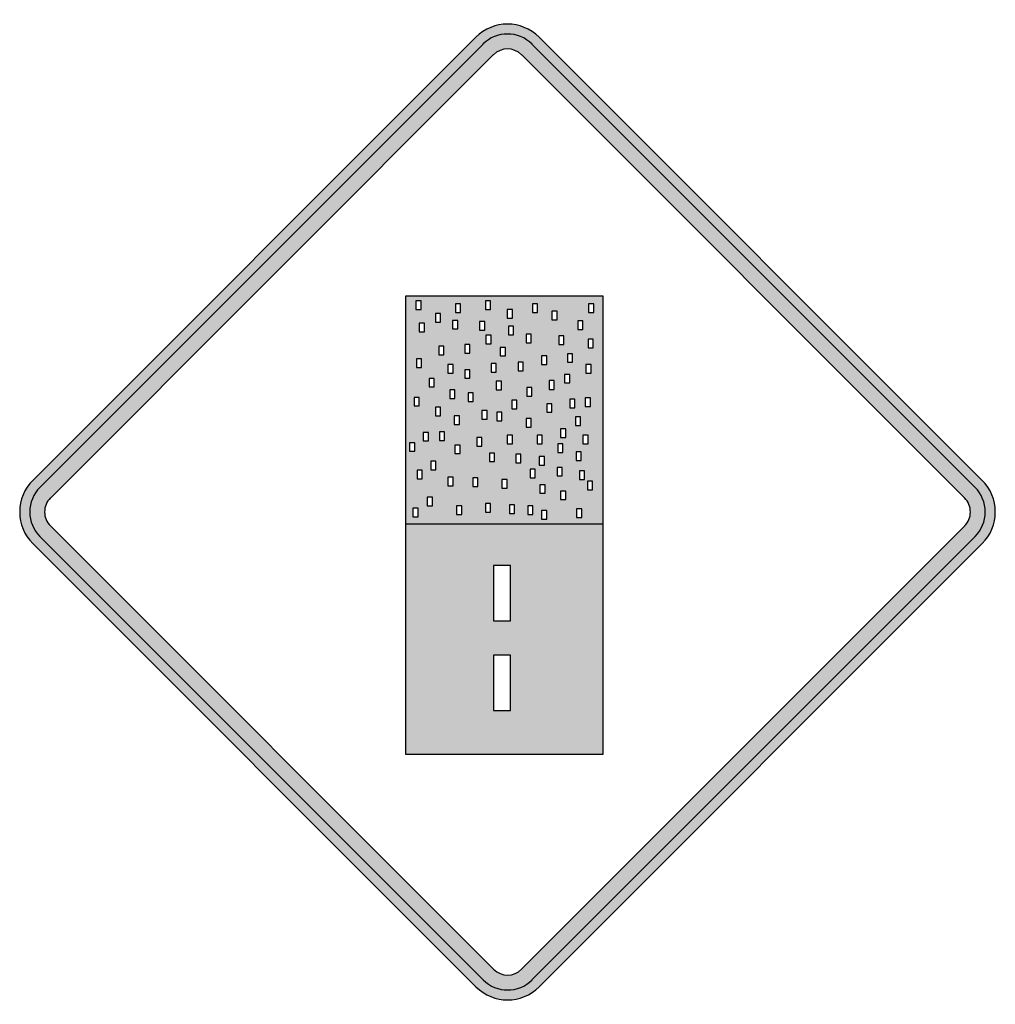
# Model space of a CAD drawing. Header units: inches. Extents: x -0.5 to 0.5, y -0.5 to 0.5.
import ezdxf

# ---------------------------------------------------------------- set-up
doc = ezdxf.new("R2010")
doc.units = ezdxf.units.IN
doc.header["$MEASUREMENT"] = 0

msp = doc.modelspace()

# ---------------------------------------------------------------- hatches: boundary and pattern name
h = msp.add_hatch(color=7)
h.paths.add_polyline_path([(0.0323, 0.4867), (0.4865, 0.0323), (0.4905, 0.0278), (0.4939, 0.0228), (0.4965, 0.0175), (0.4984, 0.012), (0.4995, 0.006), (0.5, 0), (0.4995, -0.006), (0.4984, -0.0118), (0.4965, -0.0175), (0.4939, -0.0228), (0.4905, -0.0278), (0.4865, -0.0323), (0.0323, -0.4867), (0.0278, -0.4907), (0.0227, -0.494), (0.0173, -0.4967), (0.0117, -0.4985), (0.006, -0.4997), (0.0002, -0.5), (-0.0057, -0.4997), (-0.0115, -0.4985), (-0.0172, -0.4967), (-0.0225, -0.494), (-0.0275, -0.4907), (-0.0323, -0.4867), (-0.4867, -0.0322), (-0.4905, -0.0278), (-0.4939, -0.0228), (-0.4965, -0.0175), (-0.4984, -0.0118), (-0.4995, -0.006), (-0.5, 0), (-0.4995, 0.006), (-0.4984, 0.012), (-0.4965, 0.0175), (-0.4939, 0.0228), (-0.4905, 0.0278), (-0.4867, 0.0323), (-0.0323, 0.4867), (-0.0277, 0.4907), (-0.0227, 0.494), (-0.0172, 0.4967), (-0.0117, 0.4985), (-0.0058, 0.4997), (0, 0.5), (0.0058, 0.4997), (0.0117, 0.4985), (0.0172, 0.4967), (0.0227, 0.494), (0.0277, 0.4907), (0.0323, 0.4867)])
h.paths.add_polyline_path([(-0.0142, -0.4685), (-0.4687, -0.0142), (-0.4704, -0.0123), (-0.4717, -0.0102), (-0.4729, -0.0077), (-0.4739, -0.0052), (-0.4744, -0.0027), (-0.4745, 0), (-0.4744, 0.0027), (-0.4739, 0.0053), (-0.4729, 0.0078), (-0.4717, 0.0102), (-0.4704, 0.0123), (-0.4687, 0.0143), (-0.0143, 0.4685), (-0.0123, 0.4704), (-0.01, 0.4719), (-0.0077, 0.473), (-0.0052, 0.4739), (0, 0.4745), (0.0052, 0.4739), (0.0077, 0.473), (0.01, 0.4719), (0.0123, 0.4704), (0.0143, 0.4685), (0.4685, 0.0143), (0.4704, 0.0123), (0.4717, 0.0102), (0.4729, 0.0078), (0.4739, 0.0053), (0.4744, 0.0027), (0.4745, 0), (0.4744, -0.0027), (0.4739, -0.0052), (0.4729, -0.0077), (0.4717, -0.0102), (0.4704, -0.0123), (0.4685, -0.0143), (0.0143, -0.4685), (0.0123, -0.4704), (0.0102, -0.4719), (0.0077, -0.473), (0.0053, -0.4739), (0.0002, -0.4745), (-0.005, -0.4739), (-0.0075, -0.473), (-0.0098, -0.4719), (-0.0122, -0.4704), (-0.0142, -0.4685)], flags=0)
h = msp.add_hatch(color=7)
h.paths.add_polyline_path([(-0.1045, 0.2211), (-0.1045, -0.248), (0.0979, -0.248), (0.0979, 0.2211), (-0.1045, 0.2211)])
h.paths.add_polyline_path([(-0.0145, -0.1114), (0.0032, -0.1114), (0.0032, -0.0549), (-0.0145, -0.0549), (-0.0145, -0.1114)], flags=0)
h.paths.add_polyline_path([(-0.0145, -0.2033), (0.0032, -0.2033), (0.0032, -0.1468), (-0.0145, -0.1468), (-0.0145, -0.2033)], flags=0)
h.paths.add_polyline_path([(0.0614, 0.1622), (0.0614, 0.1534), (0.0667, 0.1534), (0.0667, 0.1622), (0.0614, 0.1622)], flags=0)
h.paths.add_polyline_path([(-0.0969, 0.0039), (-0.0969, -0.0049), (-0.0916, -0.0049), (-0.0916, 0.0039), (-0.0969, 0.0039)], flags=0)
h.paths.add_polyline_path([(0.0402, 0.111), (0.0402, 0.1022), (0.0455, 0.1022), (0.0455, 0.111), (0.0402, 0.111)], flags=0)
h.paths.add_polyline_path([(0.0426, 0.1346), (0.0426, 0.1257), (0.0479, 0.1257), (0.0479, 0.1346), (0.0426, 0.1346)], flags=0)
h.paths.add_polyline_path([(-0.0698, 0.0822), (-0.0698, 0.0733), (-0.0645, 0.0733), (-0.0645, 0.0822), (-0.0698, 0.0822)], flags=0)
h.paths.add_polyline_path([(-0.0286, 0.1952), (-0.0286, 0.1864), (-0.0233, 0.1864), (-0.0233, 0.1952), (-0.0286, 0.1952)], flags=0)
h.paths.add_polyline_path([(-0.0186, 0.0604), (-0.0186, 0.0516), (-0.0133, 0.0516), (-0.0133, 0.0604), (-0.0186, 0.0604)], flags=0)
h.paths.add_polyline_path([(0.0108, 0.1534), (0.0108, 0.1446), (0.0161, 0.1446), (0.0161, 0.1534), (0.0108, 0.1534)], flags=0)
h.paths.add_polyline_path([(-0.061, 0.0357), (-0.061, 0.0268), (-0.0557, 0.0268), (-0.0557, 0.0357), (-0.061, 0.0357)], flags=0)
h.paths.add_polyline_path([(-0.0003, 0.2076), (-0.0003, 0.1987), (0.005, 0.1987), (0.005, 0.2076), (-0.0003, 0.2076)], flags=0)
h.paths.add_polyline_path([(-0.0003, 0.0786), (-0.0003, 0.0698), (0.005, 0.0698), (0.005, 0.0786), (-0.0003, 0.0786)], flags=0)
h.paths.add_polyline_path([(0.0303, 0.0786), (0.0303, 0.0698), (0.0356, 0.0698), (0.0356, 0.0786), (0.0303, 0.0786)], flags=0)
h.paths.add_polyline_path([(-0.1004, 0.071), (-0.1004, 0.0622), (-0.0951, 0.0622), (-0.0951, 0.071), (-0.1004, 0.071)], flags=0)
h.paths.add_polyline_path([(0.0191, 0.1822), (0.0191, 0.1734), (0.0244, 0.1734), (0.0244, 0.1822), (0.0191, 0.1822)], flags=0)
h.paths.add_polyline_path([(0.0826, 0.177), (0.0826, 0.1681), (0.0879, 0.1681), (0.0879, 0.177), (0.0826, 0.177)], flags=0)
h.paths.add_polyline_path([(-0.0957, 0.1175), (-0.0957, 0.1087), (-0.0904, 0.1087), (-0.0904, 0.1175), (-0.0957, 0.1175)], flags=0)
h.paths.add_polyline_path([(-0.0262, 0.104), (-0.0262, 0.0951), (-0.021, 0.0951), (-0.021, 0.104), (-0.0262, 0.104)], flags=0)
h.paths.add_polyline_path([(0.0456, 0.2058), (0.0456, 0.197), (0.0508, 0.197), (0.0508, 0.2058), (0.0456, 0.2058)], flags=0)
h.paths.add_polyline_path([(-0.0315, 0.0763), (-0.0315, 0.0675), (-0.0262, 0.0675), (-0.0262, 0.0763), (-0.0315, 0.0763)], flags=0)
h.paths.add_polyline_path([(0.0638, 0.1157), (0.0638, 0.1069), (0.0691, 0.1069), (0.0691, 0.1157), (0.0638, 0.1157)], flags=0)
h.paths.add_polyline_path([(0.0044, 0.1146), (0.0044, 0.1057), (0.0096, 0.1057), (0.0096, 0.1146), (0.0044, 0.1146)], flags=0)
h.paths.add_polyline_path([(-0.0439, 0.1716), (-0.0439, 0.1628), (-0.0386, 0.1628), (-0.0386, 0.1716), (-0.0439, 0.1716)], flags=0)
h.paths.add_polyline_path([(0.0821, 0.0315), (0.0821, 0.0227), (0.0873, 0.0227), (0.0873, 0.0315), (0.0821, 0.0315)], flags=0)
h.paths.add_polyline_path([(-0.0739, 0.2034), (-0.0739, 0.1946), (-0.0686, 0.1946), (-0.0686, 0.2034), (-0.0739, 0.2034)], flags=0)
h.paths.add_polyline_path([(-0.0592, 0.1251), (-0.0592, 0.1163), (-0.0539, 0.1163), (-0.0539, 0.1251), (-0.0592, 0.1251)], flags=0)
h.paths.add_polyline_path([(0.002, 0.0074), (0.002, -0.0014), (0.0073, -0.0014), (0.0073, 0.0074), (0.002, 0.0074)], flags=0)
h.paths.add_polyline_path([(-0.0168, 0.1522), (-0.0168, 0.1434), (-0.0115, 0.1434), (-0.0115, 0.1522), (-0.0168, 0.1522)], flags=0)
h.paths.add_polyline_path([(0.0797, 0.1169), (0.0797, 0.1081), (0.085, 0.1081), (0.085, 0.1169), (0.0797, 0.1169)], flags=0)
h.paths.add_polyline_path([(0.0508, 0.0457), (0.0508, 0.0369), (0.0561, 0.0369), (0.0561, 0.0457), (0.0508, 0.0457)], flags=0)
h.paths.add_polyline_path([(-0.061, 0.151), (-0.061, 0.1422), (-0.0557, 0.1422), (-0.0557, 0.151), (-0.061, 0.151)], flags=0)
h.paths.add_polyline_path([(-0.0804, 0.1369), (-0.0804, 0.1281), (-0.0751, 0.1281), (-0.0751, 0.1369), (-0.0804, 0.1369)], flags=0)
h.paths.add_polyline_path([(0.0585, 0.141), (0.0585, 0.1322), (0.0638, 0.1322), (0.0638, 0.141), (0.0585, 0.141)], flags=0)
h.paths.add_polyline_path([(0.0332, 0.028), (0.0332, 0.0192), (0.0385, 0.0192), (0.0385, 0.028), (0.0332, 0.028)], flags=0)
h.paths.add_polyline_path([(0.0703, 0.0616), (0.0703, 0.0528), (0.0756, 0.0528), (0.0756, 0.0616), (0.0703, 0.0616)], flags=0)
h.paths.add_polyline_path([(-0.0545, 0.0986), (-0.0545, 0.0898), (-0.0492, 0.0898), (-0.0492, 0.0986), (-0.0545, 0.0986)], flags=0)
h.paths.add_polyline_path([(0.0085, 0.0592), (0.0085, 0.0504), (0.0138, 0.0504), (0.0138, 0.0592), (0.0085, 0.0592)], flags=0)
h.paths.add_polyline_path([(-0.0539, 0.0686), (-0.0539, 0.0598), (-0.0486, 0.0598), (-0.0486, 0.0686), (-0.0539, 0.0686)], flags=0)
h.paths.add_polyline_path([(0.0197, 0.1275), (0.0197, 0.1187), (0.025, 0.1187), (0.025, 0.1275), (0.0197, 0.1275)], flags=0)
h.paths.add_polyline_path([(0.0773, 0.0786), (0.0773, 0.0698), (0.0826, 0.0698), (0.0826, 0.0786), (0.0773, 0.0786)], flags=0)
h.paths.add_polyline_path([(0.0515, 0.0698), (0.0515, 0.061), (0.0567, 0.061), (0.0567, 0.0698), (0.0515, 0.0698)], flags=0)
h.paths.add_polyline_path([(0.0738, 0.0422), (0.0738, 0.0333), (0.0791, 0.0333), (0.0791, 0.0422), (0.0738, 0.0422)], flags=0)
h.paths.add_polyline_path([(-0.0221, 0.1811), (-0.0221, 0.1722), (-0.0168, 0.1722), (-0.0168, 0.1811), (-0.0221, 0.1811)], flags=0)
h.paths.add_polyline_path([(-0.0074, 0.1687), (-0.0074, 0.1599), (-0.0021, 0.1599), (-0.0021, 0.1687), (-0.0074, 0.1687)], flags=0)
h.paths.add_polyline_path([(-0.0739, 0.1075), (-0.0739, 0.0987), (-0.0686, 0.0987), (-0.0686, 0.1075), (-0.0739, 0.1075)], flags=0)
h.paths.add_polyline_path([(-0.0927, 0.0427), (-0.0927, 0.0339), (-0.0874, 0.0339), (-0.0874, 0.0427), (-0.0927, 0.0427)], flags=0)
h.paths.add_polyline_path([(-0.0404, 0.1222), (-0.0404, 0.1134), (-0.0351, 0.1134), (-0.0351, 0.1222), (-0.0404, 0.1222)], flags=0)
h.paths.add_polyline_path([(0.0232, 0.0439), (0.0232, 0.0351), (0.0285, 0.0351), (0.0285, 0.0439), (0.0232, 0.0439)], flags=0)
h.paths.add_polyline_path([(0.0191, 0.0957), (0.0191, 0.0869), (0.0244, 0.0869), (0.0244, 0.0957), (0.0191, 0.0957)], flags=0)
h.paths.add_polyline_path([(-0.0357, 0.0351), (-0.0357, 0.0263), (-0.0304, 0.0263), (-0.0304, 0.0351), (-0.0357, 0.0351)], flags=0)
h.paths.add_polyline_path([(-0.0933, 0.1569), (-0.0933, 0.1481), (-0.0881, 0.1481), (-0.0881, 0.1569), (-0.0933, 0.1569)], flags=0)
h.paths.add_polyline_path([(-0.0563, 0.1963), (-0.0563, 0.1876), (-0.051, 0.1876), (-0.051, 0.1963), (-0.0563, 0.1963)], flags=0)
h.paths.add_polyline_path([(-0.0533, 0.2134), (-0.0533, 0.2046), (-0.0481, 0.2046), (-0.0481, 0.2134), (-0.0533, 0.2134)], flags=0)
h.paths.add_polyline_path([(0.0832, 0.2134), (0.0832, 0.2046), (0.0885, 0.2046), (0.0885, 0.2134), (0.0832, 0.2134)], flags=0)
h.paths.add_polyline_path([(-0.0522, 0.0062), (-0.0522, -0.0026), (-0.0469, -0.0026), (-0.0469, 0.0062), (-0.0522, 0.0062)], flags=0)
h.paths.add_polyline_path([(-0.0057, 0.0333), (-0.0057, 0.0245), (-0.0004, 0.0245), (-0.0004, 0.0333), (-0.0057, 0.0333)], flags=0)
h.paths.add_polyline_path([(0.0544, 0.0215), (0.0544, 0.0127), (0.0597, 0.0127), (0.0597, 0.0215), (0.0544, 0.0215)], flags=0)
h.paths.add_polyline_path([(0.035, 0.0015), (0.035, -0.0073), (0.0402, -0.0073), (0.0402, 0.0015), (0.035, 0.0015)], flags=0)
h.paths.add_polyline_path([(0.0709, 0.0033), (0.0709, -0.0055), (0.0762, -0.0055), (0.0762, 0.0033), (0.0709, 0.0033)], flags=0)
h.paths.add_polyline_path([(0.035, 0.1599), (0.035, 0.1511), (0.0402, 0.1511), (0.0402, 0.1599), (0.035, 0.1599)], flags=0)
h.paths.add_polyline_path([(-0.0439, 0.1457), (-0.0439, 0.137), (-0.0386, 0.137), (-0.0386, 0.1457), (-0.0439, 0.1457)], flags=0)
h.paths.add_polyline_path([(0.0544, 0.0851), (0.0544, 0.0763), (0.0597, 0.0763), (0.0597, 0.0851), (0.0544, 0.0851)], flags=0)
h.paths.add_polyline_path([(-0.0115, 0.134), (-0.0115, 0.1252), (-0.0062, 0.1252), (-0.0062, 0.134), (-0.0115, 0.134)], flags=0)
h.paths.add_polyline_path([(0.0697, 0.0974), (0.0697, 0.0887), (0.075, 0.0887), (0.075, 0.0974), (0.0697, 0.0974)], flags=0)
h.paths.add_polyline_path([(-0.0939, 0.2163), (-0.0939, 0.2076), (-0.0886, 0.2076), (-0.0886, 0.2163), (-0.0939, 0.2163)], flags=0)
h.paths.add_polyline_path([(0.0255, 0.2134), (0.0255, 0.2046), (0.0308, 0.2046), (0.0308, 0.2134), (0.0255, 0.2134)], flags=0)
h.paths.add_polyline_path([(0.0721, 0.1958), (0.0721, 0.187), (0.0773, 0.187), (0.0773, 0.1958), (0.0721, 0.1958)], flags=0)
h.paths.add_polyline_path([(-0.0704, 0.1699), (-0.0704, 0.1611), (-0.0651, 0.1611), (-0.0651, 0.1699), (-0.0704, 0.1699)], flags=0)
h.paths.add_polyline_path([(-0.0227, 0.0086), (-0.0227, -0.0002), (-0.0175, -0.0002), (-0.0175, 0.0086), (-0.0227, 0.0086)], flags=0)
h.paths.add_polyline_path([(0.0326, 0.0569), (0.0326, 0.0481), (0.0379, 0.0481), (0.0379, 0.0569), (0.0326, 0.0569)], flags=0)
h.paths.add_polyline_path([(0.0526, 0.1805), (0.0526, 0.1717), (0.0579, 0.1717), (0.0579, 0.1805), (0.0526, 0.1805)], flags=0)
h.paths.add_polyline_path([(-0.0863, 0.0816), (-0.0863, 0.0728), (-0.081, 0.0728), (-0.081, 0.0816), (-0.0863, 0.0816)], flags=0)
h.paths.add_polyline_path([(0.0209, 0.0062), (0.0209, -0.0026), (0.0261, -0.0026), (0.0261, 0.0062), (0.0209, 0.0062)], flags=0)
h.paths.add_polyline_path([(-0.0109, 0.1022), (-0.0109, 0.0934), (-0.0057, 0.0934), (-0.0057, 0.1022), (-0.0109, 0.1022)], flags=0)
h.paths.add_polyline_path([(-0.0822, 0.0151), (-0.0822, 0.0063), (-0.0769, 0.0063), (-0.0769, 0.0151), (-0.0822, 0.0151)], flags=0)
h.paths.add_polyline_path([(0.0803, 0.151), (0.0803, 0.1422), (0.0856, 0.1422), (0.0856, 0.151), (0.0803, 0.151)], flags=0)
h.paths.add_polyline_path([(-0.0227, 0.2163), (-0.0227, 0.2076), (-0.0175, 0.2076), (-0.0175, 0.2163), (-0.0227, 0.2163)], flags=0)
h.paths.add_polyline_path([(-0.0786, 0.0521), (-0.0786, 0.0433), (-0.0733, 0.0433), (-0.0733, 0.0521), (-0.0786, 0.0521)], flags=0)
h.paths.add_polyline_path([(-0.0904, 0.1934), (-0.0904, 0.1846), (-0.0851, 0.1846), (-0.0851, 0.1934), (-0.0904, 0.1934)], flags=0)
h.paths.add_polyline_path([(0.0009, 0.1905), (0.0009, 0.1817), (0.0061, 0.1817), (0.0061, 0.1905), (0.0009, 0.1905)], flags=0)

# ---------------------------------------------------------------- linework, layer by layer
at = {"color": 7}
for p, q in [((-0.4867, 0.0323), (-0.0323, 0.4867)), ((0.0323, 0.4867), (0.4867, 0.0323)), ((-0.4795, 0.0251), (-0.0251, 0.4795)), ((0.0251, 0.4795), (0.4795, 0.0251)), ((-0.4686, 0.0143), (-0.0142, 0.4687)), ((0.0143, 0.4687), (0.4687, 0.0143)), ((-0.0142, -0.4686), (-0.4686, -0.0142)), ((-0.1045, -0.012), (0.0973, -0.012)), ((0.4687, -0.0142), (0.0143, -0.4686)), ((-0.0251, -0.4794), (-0.4795, -0.025)), ((0.4795, -0.025), (0.0251, -0.4794)), ((-0.0323, -0.4867), (-0.4867, -0.0322)), ((0.4867, -0.0322), (0.0323, -0.4867))]:
    msp.add_line(p, q, dxfattribs=at)
for points in [[(-0.1045, 0.2211), (-0.1045, -0.248), (0.0979, -0.248), (0.0979, 0.2211), (-0.1045, 0.2211)], [(-0.0939, 0.2163), (-0.0939, 0.2076), (-0.0886, 0.2076), (-0.0886, 0.2163), (-0.0939, 0.2163)], [(-0.0533, 0.2134), (-0.0533, 0.2046), (-0.0481, 0.2046), (-0.0481, 0.2134), (-0.0533, 0.2134)], [(-0.0227, 0.2163), (-0.0227, 0.2076), (-0.0175, 0.2076), (-0.0175, 0.2163), (-0.0227, 0.2163)], [(0.0255, 0.2134), (0.0255, 0.2046), (0.0308, 0.2046), (0.0308, 0.2134), (0.0255, 0.2134)], [(0.0832, 0.2134), (0.0832, 0.2046), (0.0885, 0.2046), (0.0885, 0.2134), (0.0832, 0.2134)], [(-0.0739, 0.2034), (-0.0739, 0.1946), (-0.0686, 0.1946), (-0.0686, 0.2034), (-0.0739, 0.2034)], [(-0.0003, 0.2076), (-0.0003, 0.1987), (0.005, 0.1987), (0.005, 0.2076), (-0.0003, 0.2076)], [(0.0456, 0.2058), (0.0456, 0.197), (0.0508, 0.197), (0.0508, 0.2058), (0.0456, 0.2058)], [(-0.0904, 0.1934), (-0.0904, 0.1846), (-0.0851, 0.1846), (-0.0851, 0.1934), (-0.0904, 0.1934)], [(-0.0563, 0.1963), (-0.0563, 0.1876), (-0.051, 0.1876), (-0.051, 0.1963), (-0.0563, 0.1963)], [(-0.0286, 0.1952), (-0.0286, 0.1864), (-0.0233, 0.1864), (-0.0233, 0.1952), (-0.0286, 0.1952)], [(0.0721, 0.1958), (0.0721, 0.187), (0.0773, 0.187), (0.0773, 0.1958), (0.0721, 0.1958)], [(0.0009, 0.1905), (0.0009, 0.1817), (0.0061, 0.1817), (0.0061, 0.1905), (0.0009, 0.1905)], [(0.0191, 0.1822), (0.0191, 0.1734), (0.0244, 0.1734), (0.0244, 0.1822), (0.0191, 0.1822)], [(-0.0439, 0.1716), (-0.0439, 0.1628), (-0.0386, 0.1628), (-0.0386, 0.1716), (-0.0439, 0.1716)], [(-0.0221, 0.1811), (-0.0221, 0.1722), (-0.0168, 0.1722), (-0.0168, 0.1811), (-0.0221, 0.1811)], [(0.0526, 0.1805), (0.0526, 0.1717), (0.0579, 0.1717), (0.0579, 0.1805), (0.0526, 0.1805)], [(0.0826, 0.177), (0.0826, 0.1681), (0.0879, 0.1681), (0.0879, 0.177), (0.0826, 0.177)], [(-0.0704, 0.1699), (-0.0704, 0.1611), (-0.0651, 0.1611), (-0.0651, 0.1699), (-0.0704, 0.1699)], [(-0.0074, 0.1687), (-0.0074, 0.1599), (-0.0021, 0.1599), (-0.0021, 0.1687), (-0.0074, 0.1687)], [(0.0614, 0.1622), (0.0614, 0.1534), (0.0667, 0.1534), (0.0667, 0.1622), (0.0614, 0.1622)], [(-0.0933, 0.1569), (-0.0933, 0.1481), (-0.0881, 0.1481), (-0.0881, 0.1569), (-0.0933, 0.1569)], [(-0.0168, 0.1522), (-0.0168, 0.1434), (-0.0115, 0.1434), (-0.0115, 0.1522), (-0.0168, 0.1522)], [(0.0108, 0.1534), (0.0108, 0.1446), (0.0161, 0.1446), (0.0161, 0.1534), (0.0108, 0.1534)], [(0.035, 0.1599), (0.035, 0.1511), (0.0402, 0.1511), (0.0402, 0.1599), (0.035, 0.1599)], [(-0.061, 0.151), (-0.061, 0.1422), (-0.0557, 0.1422), (-0.0557, 0.151), (-0.061, 0.151)], [(-0.0439, 0.1457), (-0.0439, 0.137), (-0.0386, 0.137), (-0.0386, 0.1457), (-0.0439, 0.1457)], [(0.0803, 0.151), (0.0803, 0.1422), (0.0856, 0.1422), (0.0856, 0.151), (0.0803, 0.151)], [(-0.0804, 0.1369), (-0.0804, 0.1281), (-0.0751, 0.1281), (-0.0751, 0.1369), (-0.0804, 0.1369)], [(-0.0115, 0.134), (-0.0115, 0.1252), (-0.0062, 0.1252), (-0.0062, 0.134), (-0.0115, 0.134)], [(0.0426, 0.1346), (0.0426, 0.1257), (0.0479, 0.1257), (0.0479, 0.1346), (0.0426, 0.1346)], [(0.0585, 0.141), (0.0585, 0.1322), (0.0638, 0.1322), (0.0638, 0.141), (0.0585, 0.141)], [(-0.0592, 0.1251), (-0.0592, 0.1163), (-0.0539, 0.1163), (-0.0539, 0.1251), (-0.0592, 0.1251)], [(-0.0404, 0.1222), (-0.0404, 0.1134), (-0.0351, 0.1134), (-0.0351, 0.1222), (-0.0404, 0.1222)], [(0.0197, 0.1275), (0.0197, 0.1187), (0.025, 0.1187), (0.025, 0.1275), (0.0197, 0.1275)], [(-0.0957, 0.1175), (-0.0957, 0.1087), (-0.0904, 0.1087), (-0.0904, 0.1175), (-0.0957, 0.1175)], [(0.0044, 0.1146), (0.0044, 0.1057), (0.0096, 0.1057), (0.0096, 0.1146), (0.0044, 0.1146)], [(0.0402, 0.111), (0.0402, 0.1022), (0.0455, 0.1022), (0.0455, 0.111), (0.0402, 0.111)], [(0.0638, 0.1157), (0.0638, 0.1069), (0.0691, 0.1069), (0.0691, 0.1157), (0.0638, 0.1157)], [(0.0797, 0.1169), (0.0797, 0.1081), (0.085, 0.1081), (0.085, 0.1169), (0.0797, 0.1169)], [(-0.0739, 0.1075), (-0.0739, 0.0987), (-0.0686, 0.0987), (-0.0686, 0.1075), (-0.0739, 0.1075)], [(-0.0262, 0.104), (-0.0262, 0.0951), (-0.021, 0.0951), (-0.021, 0.104), (-0.0262, 0.104)], [(-0.0109, 0.1022), (-0.0109, 0.0934), (-0.0057, 0.0934), (-0.0057, 0.1022), (-0.0109, 0.1022)], [(-0.0545, 0.0986), (-0.0545, 0.0898), (-0.0492, 0.0898), (-0.0492, 0.0986), (-0.0545, 0.0986)], [(0.0191, 0.0957), (0.0191, 0.0869), (0.0244, 0.0869), (0.0244, 0.0957), (0.0191, 0.0957)], [(0.0697, 0.0974), (0.0697, 0.0887), (0.075, 0.0887), (0.075, 0.0974), (0.0697, 0.0974)], [(-0.0863, 0.0816), (-0.0863, 0.0728), (-0.081, 0.0728), (-0.081, 0.0816), (-0.0863, 0.0816)], [(-0.0698, 0.0822), (-0.0698, 0.0733), (-0.0645, 0.0733), (-0.0645, 0.0822), (-0.0698, 0.0822)], [(0.0544, 0.0851), (0.0544, 0.0763), (0.0597, 0.0763), (0.0597, 0.0851), (0.0544, 0.0851)], [(-0.1004, 0.071), (-0.1004, 0.0622), (-0.0951, 0.0622), (-0.0951, 0.071), (-0.1004, 0.071)], [(-0.0315, 0.0763), (-0.0315, 0.0675), (-0.0262, 0.0675), (-0.0262, 0.0763), (-0.0315, 0.0763)], [(-0.0003, 0.0786), (-0.0003, 0.0698), (0.005, 0.0698), (0.005, 0.0786), (-0.0003, 0.0786)], [(0.0303, 0.0786), (0.0303, 0.0698), (0.0356, 0.0698), (0.0356, 0.0786), (0.0303, 0.0786)], [(0.0773, 0.0786), (0.0773, 0.0698), (0.0826, 0.0698), (0.0826, 0.0786), (0.0773, 0.0786)], [(-0.0539, 0.0686), (-0.0539, 0.0598), (-0.0486, 0.0598), (-0.0486, 0.0686), (-0.0539, 0.0686)], [(0.0515, 0.0698), (0.0515, 0.061), (0.0567, 0.061), (0.0567, 0.0698), (0.0515, 0.0698)], [(0.0703, 0.0616), (0.0703, 0.0528), (0.0756, 0.0528), (0.0756, 0.0616), (0.0703, 0.0616)], [(-0.0786, 0.0521), (-0.0786, 0.0433), (-0.0733, 0.0433), (-0.0733, 0.0521), (-0.0786, 0.0521)], [(-0.0186, 0.0604), (-0.0186, 0.0516), (-0.0133, 0.0516), (-0.0133, 0.0604), (-0.0186, 0.0604)], [(0.0085, 0.0592), (0.0085, 0.0504), (0.0138, 0.0504), (0.0138, 0.0592), (0.0085, 0.0592)], [(0.0326, 0.0569), (0.0326, 0.0481), (0.0379, 0.0481), (0.0379, 0.0569), (0.0326, 0.0569)], [(-0.0927, 0.0427), (-0.0927, 0.0339), (-0.0874, 0.0339), (-0.0874, 0.0427), (-0.0927, 0.0427)], [(0.0232, 0.0439), (0.0232, 0.0351), (0.0285, 0.0351), (0.0285, 0.0439), (0.0232, 0.0439)], [(0.0508, 0.0457), (0.0508, 0.0369), (0.0561, 0.0369), (0.0561, 0.0457), (0.0508, 0.0457)], [(0.0738, 0.0422), (0.0738, 0.0333), (0.0791, 0.0333), (0.0791, 0.0422), (0.0738, 0.0422)], [(-0.061, 0.0357), (-0.061, 0.0268), (-0.0557, 0.0268), (-0.0557, 0.0357), (-0.061, 0.0357)], [(-0.0357, 0.0351), (-0.0357, 0.0263), (-0.0304, 0.0263), (-0.0304, 0.0351), (-0.0357, 0.0351)], [(-0.0057, 0.0333), (-0.0057, 0.0245), (-0.0004, 0.0245), (-0.0004, 0.0333), (-0.0057, 0.0333)], [(0.0821, 0.0315), (0.0821, 0.0227), (0.0873, 0.0227), (0.0873, 0.0315), (0.0821, 0.0315)], [(0.0332, 0.028), (0.0332, 0.0192), (0.0385, 0.0192), (0.0385, 0.028), (0.0332, 0.028)], [(0.0544, 0.0215), (0.0544, 0.0127), (0.0597, 0.0127), (0.0597, 0.0215), (0.0544, 0.0215)], [(-0.0822, 0.0151), (-0.0822, 0.0063), (-0.0769, 0.0063), (-0.0769, 0.0151), (-0.0822, 0.0151)], [(-0.0969, 0.0039), (-0.0969, -0.0049), (-0.0916, -0.0049), (-0.0916, 0.0039), (-0.0969, 0.0039)], [(-0.0522, 0.0062), (-0.0522, -0.0026), (-0.0469, -0.0026), (-0.0469, 0.0062), (-0.0522, 0.0062)], [(-0.0227, 0.0086), (-0.0227, -0.0002), (-0.0175, -0.0002), (-0.0175, 0.0086), (-0.0227, 0.0086)], [(0.002, 0.0074), (0.002, -0.0014), (0.0073, -0.0014), (0.0073, 0.0074), (0.002, 0.0074)], [(0.0209, 0.0062), (0.0209, -0.0026), (0.0261, -0.0026), (0.0261, 0.0062), (0.0209, 0.0062)], [(0.035, 0.0015), (0.035, -0.0073), (0.0402, -0.0073), (0.0402, 0.0015), (0.035, 0.0015)], [(0.0709, 0.0033), (0.0709, -0.0055), (0.0762, -0.0055), (0.0762, 0.0033), (0.0709, 0.0033)], [(-0.0145, -0.1114), (0.0032, -0.1114), (0.0032, -0.0549), (-0.0145, -0.0549), (-0.0145, -0.1114)], [(-0.0145, -0.2033), (0.0032, -0.2033), (0.0032, -0.1468), (-0.0145, -0.1468), (-0.0145, -0.2033)]]:
    msp.add_lwpolyline(points, close=True, dxfattribs=at)
for points in [[(0.0324, 0.4866), (0.0145, 0.5045), (-0.0145, 0.5045), (-0.0324, 0.4866)], [(0.0252, 0.4794), (0.0113, 0.4933), (-0.0113, 0.4933), (-0.0252, 0.4794)], [(0.0143, 0.4686), (0.0064, 0.4765), (-0.0064, 0.4765), (-0.0143, 0.4686)], [(-0.0142, -0.4686), (-0.0063, -0.4765), (0.0065, -0.4765), (0.0145, -0.4686)], [(-0.025, -0.4794), (-0.0111, -0.4933), (0.0114, -0.4933), (0.0253, -0.4794)], [(-0.0323, -0.4866), (-0.0144, -0.5045), (0.0146, -0.5045), (0.0325, -0.4866)]]:
    msp.add_open_spline(points, degree=3, dxfattribs=at)
for points in [[(-0.4866, 0.0324), (-0.4952, 0.0238), (-0.5, 0.0122), (-0.5, 0), (-0.5, -0.0121), (-0.4952, -0.0238), (-0.4866, -0.0323)], [(0.4866, -0.0323), (0.4952, -0.0238), (0.5, -0.0121), (0.5, 0), (0.5, 0.0122), (0.4952, 0.0238), (0.4866, 0.0324)], [(-0.4794, 0.0252), (-0.486, 0.0185), (-0.4898, 0.0095), (-0.4898, 0), (-0.4898, -0.0094), (-0.486, -0.0185), (-0.4794, -0.0251)], [(0.4794, -0.0251), (0.486, -0.0185), (0.4898, -0.0094), (0.4898, 0), (0.4898, 0.0095), (0.486, 0.0185), (0.4794, 0.0252)], [(-0.4685, 0.0144), (-0.4723, 0.0106), (-0.4745, 0.0054), (-0.4745, 0), (-0.4745, -0.0053), (-0.4723, -0.0105), (-0.4685, -0.0143)], [(0.4685, -0.0143), (0.4723, -0.0105), (0.4745, -0.0053), (0.4745, 0), (0.4745, 0.0054), (0.4723, 0.0106), (0.4685, 0.0144)]]:
    msp.add_open_spline(points, degree=3, knots=[0, 0, 0, 0, 1, 1, 1, 2, 2, 2, 2], dxfattribs=at)

doc.saveas('drawing.dxf')
